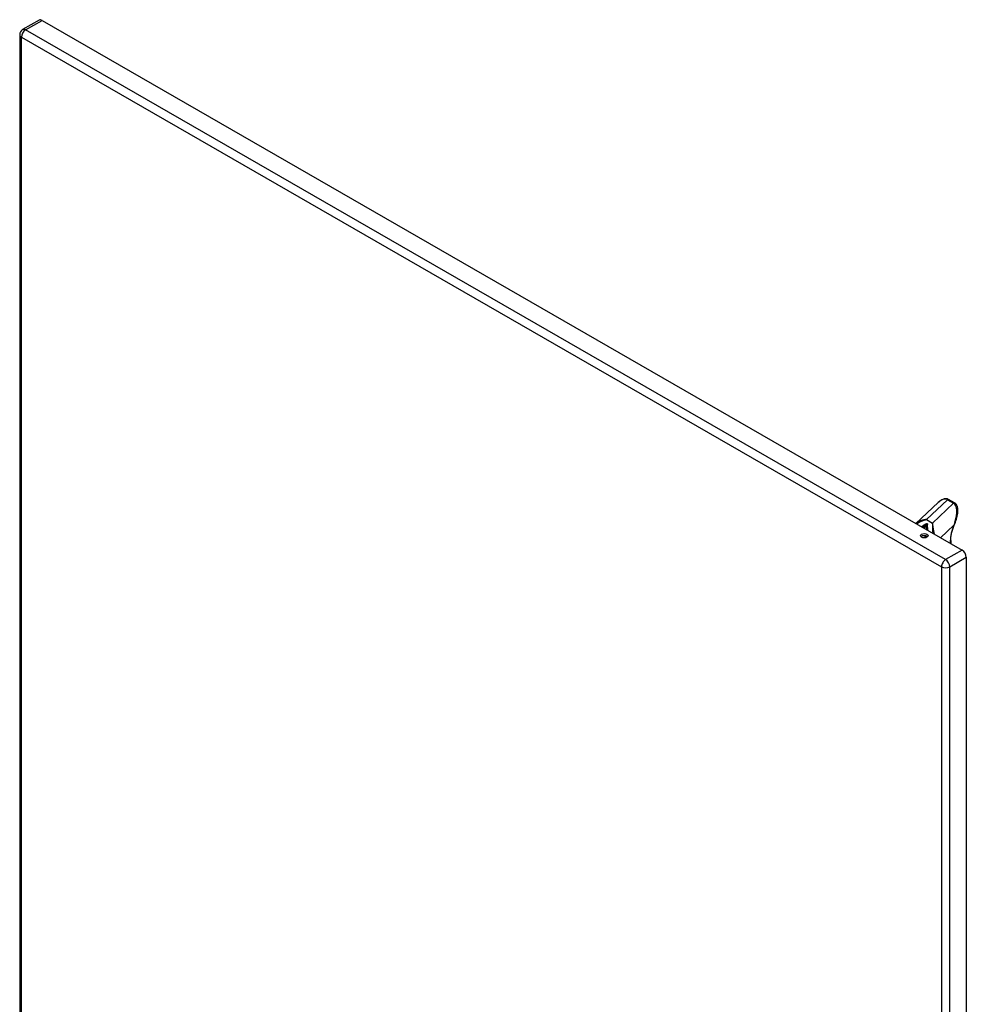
# Model space of a CAD drawing. Header units: inches. Extents: x 161 to 187.7, y 47.4 to 101.3.
# Tile 6 of 6: x 161 to 186.9, y 74.3 to 101.3. Entities that reach past the tile are written whole.
import ezdxf

# ---------------------------------------------------------------- set-up
doc = ezdxf.new("R2010")
doc.units = ezdxf.units.IN
doc.header["$MEASUREMENT"] = 0
doc.layers.add('Visible Edges(ANSI)', color=7, linetype='Continuous', lineweight=25)
doc.layers.add('Visible Tangent Edges(ANSI)', color=7, linetype='Continuous', lineweight=25)

msp = doc.modelspace()

# ---------------------------------------------------------------- linework, layer by layer
at = {"layer": 'Visible Edges(ANSI)'}
for p, q in [((161.532, 101.247), (161.08, 100.987)), ((161.613, 101.239), (186.783, 86.745)), ((161, 100.848), (161, 62.03)), ((186.577, 88.036), (186.41, 88.133)), ((186.125, 88.045), (185.517, 87.474)), ((186.47, 87.011), (186.47, 86.925)), ((186.897, 86.548), (186.897, 47.73))]:
    msp.add_line(p, q, dxfattribs=at)
at = {"layer": 'Visible Edges(ANSI)', "flags": 128}
for points in [[(186.41, 88.133), (186.394, 88.14), (186.378, 88.146), (186.36, 88.15), (186.343, 88.151), (186.325, 88.151), (186.307, 88.149), (186.289, 88.145), (186.27, 88.14), (186.252, 88.133), (186.234, 88.124), (186.216, 88.114), (186.198, 88.103), (186.179, 88.09), (186.161, 88.077), (186.143, 88.061), (186.125, 88.045)], [(186.598, 87.507), (186.614, 87.549), (186.628, 87.591), (186.64, 87.632), (186.651, 87.673), (186.658, 87.713), (186.664, 87.752), (186.667, 87.79), (186.668, 87.826), (186.668, 87.844), (186.667, 87.861), (186.665, 87.877), (186.663, 87.893), (186.66, 87.909), (186.656, 87.924), (186.652, 87.938), (186.646, 87.952), (186.641, 87.965), (186.634, 87.978), (186.626, 87.99), (186.618, 88.001), (186.609, 88.011), (186.599, 88.021), (186.588, 88.029), (186.577, 88.036)], [(186.47, 87.011), (186.47, 87.035), (186.471, 87.06), (186.473, 87.084), (186.476, 87.11), (186.479, 87.135), (186.483, 87.161), (186.488, 87.187), (186.494, 87.213), (186.5, 87.24), (186.507, 87.267), (186.515, 87.293), (186.524, 87.32), (186.533, 87.347), (186.543, 87.374), (186.553, 87.401), (186.565, 87.428)], [(186.565, 87.428), (186.573, 87.448), (186.581, 87.467), (186.598, 87.507)]]:
    msp.add_lwpolyline(points, dxfattribs=at)
at = {"layer": 'Visible Edges(ANSI)'}
msp.add_arc((161.161, 100.848), 0.161, 119.936, 180, dxfattribs=at)
for centre, major_axis, ratio, start_param, end_param in [((161.613, 101.108), (-0.08, 0.14), 0.578093, 5.499721, 6.283185), ((185.747, 87.082), (-0.101, 0), 0.575862, 3.637196, 5.787582), ((186.783, 86.613), (0.08, -0.14), 0.578093, 0.787332, 2.358128)]:
    msp.add_ellipse(centre, major_axis=major_axis, ratio=ratio, start_param=start_param, end_param=end_param, dxfattribs=at)
msp.add_ellipse((185.747, 87.137), major_axis=(0.102, 0), ratio=0.575862, dxfattribs=at)
at = {"layer": 'Visible Tangent Edges(ANSI)'}
for p, q in [((161.161, 100.979), (161.613, 101.239)), ((161.047, 100.782), (186.217, 86.288)), ((161.047, 61.964), (161.047, 100.782)), ((186.331, 86.485), (161.161, 100.979)), ((185.806, 87.583), (186.382, 88.124)), ((186.382, 88.124), (186.549, 88.028)), ((186.549, 88.028), (185.973, 87.487)), ((185.806, 87.583), (185.973, 87.487)), ((185.735, 87.348), (185.826, 87.471)), ((185.837, 87.465), (185.747, 87.342)), ((185.837, 87.465), (185.826, 87.471)), ((186.556, 87.427), (186.192, 87.085)), ((185.771, 87.115), (185.776, 87.121)), ((185.776, 87.121), (185.776, 87.081)), ((186.458, 86.995), (186.458, 86.932)), ((186.783, 86.745), (186.331, 86.485)), ((186.445, 86.288), (186.897, 86.548)), ((186.217, 86.288), (186.217, 47.47)), ((186.445, 47.47), (186.445, 86.288))]:
    msp.add_line(p, q, dxfattribs=at)
at = {"layer": 'Visible Tangent Edges(ANSI)', "flags": 128}
for points in [[(185.806, 87.583), (185.792, 87.581), (185.779, 87.579), (185.765, 87.577), (185.751, 87.575), (185.738, 87.572), (185.724, 87.569), (185.711, 87.566), (185.698, 87.563), (185.685, 87.559), (185.672, 87.555), (185.659, 87.551), (185.647, 87.547), (185.634, 87.542), (185.622, 87.537), (185.611, 87.532), (185.599, 87.526), (185.588, 87.521), (185.577, 87.515), (185.566, 87.509), (185.555, 87.502), (185.545, 87.495), (185.536, 87.488), (185.526, 87.481), (185.517, 87.474)], [(185.539, 87.461), (185.548, 87.469), (185.557, 87.476), (185.566, 87.483), (185.576, 87.489), (185.586, 87.496), (185.596, 87.502), (185.606, 87.509), (185.617, 87.514), (185.628, 87.52), (185.639, 87.526), (185.65, 87.531), (185.661, 87.536), (185.673, 87.541), (185.684, 87.546), (185.696, 87.551), (185.708, 87.555), (185.72, 87.559), (185.732, 87.563), (185.744, 87.567), (185.756, 87.571), (185.769, 87.574), (185.781, 87.577), (185.794, 87.58), (185.806, 87.583)], [(185.826, 87.471), (185.819, 87.468), (185.811, 87.465), (185.804, 87.462), (185.797, 87.459), (185.79, 87.456), (185.784, 87.453), (185.777, 87.449), (185.77, 87.446), (185.763, 87.443), (185.757, 87.439), (185.75, 87.435), (185.744, 87.432), (185.737, 87.428), (185.731, 87.424), (185.725, 87.421), (185.719, 87.417), (185.713, 87.413), (185.707, 87.409), (185.701, 87.405), (185.695, 87.401), (185.69, 87.396), (185.684, 87.392), (185.679, 87.388), (185.674, 87.383)], [(185.7, 87.368), (185.705, 87.373), (185.71, 87.377), (185.715, 87.382), (185.719, 87.387), (185.724, 87.391), (185.729, 87.396), (185.734, 87.4), (185.739, 87.405), (185.744, 87.409), (185.749, 87.413), (185.755, 87.418), (185.76, 87.422), (185.765, 87.426), (185.77, 87.431), (185.776, 87.435), (185.781, 87.439), (185.787, 87.443), (185.792, 87.447), (185.798, 87.451), (185.803, 87.455), (185.809, 87.459), (185.814, 87.463), (185.82, 87.467), (185.826, 87.471)], [(185.837, 87.465), (185.835, 87.459), (185.833, 87.453), (185.832, 87.446), (185.83, 87.44), (185.828, 87.434), (185.827, 87.427), (185.825, 87.421), (185.824, 87.414), (185.822, 87.408), (185.821, 87.402), (185.819, 87.395), (185.818, 87.389), (185.816, 87.382), (185.815, 87.376), (185.814, 87.369), (185.812, 87.362), (185.811, 87.356), (185.81, 87.349), (185.808, 87.343), (185.807, 87.336), (185.806, 87.329), (185.805, 87.323), (185.804, 87.316), (185.802, 87.309)], [(185.846, 87.285), (185.845, 87.292), (185.844, 87.3), (185.843, 87.308), (185.843, 87.316), (185.842, 87.324), (185.842, 87.331), (185.841, 87.339), (185.84, 87.347), (185.84, 87.354), (185.839, 87.362), (185.839, 87.37), (185.839, 87.377), (185.838, 87.385), (185.838, 87.392), (185.838, 87.4), (185.837, 87.407), (185.837, 87.415), (185.837, 87.422), (185.837, 87.429), (185.837, 87.436), (185.837, 87.444), (185.837, 87.451), (185.837, 87.458), (185.837, 87.465)], [(185.973, 87.487), (185.973, 87.477), (185.972, 87.467), (185.972, 87.457), (185.972, 87.447), (185.972, 87.436), (185.971, 87.425), (185.971, 87.414), (185.971, 87.403), (185.971, 87.392), (185.971, 87.381), (185.971, 87.369), (185.972, 87.358), (185.972, 87.346), (185.972, 87.334), (185.973, 87.322), (185.973, 87.309), (185.974, 87.297), (185.975, 87.284), (185.975, 87.272), (185.976, 87.259), (185.977, 87.246), (185.978, 87.233), (185.979, 87.22), (185.981, 87.207)], [(186.026, 87.181), (186.023, 87.195), (186.02, 87.21), (186.017, 87.224), (186.014, 87.238), (186.011, 87.252), (186.008, 87.266), (186.006, 87.28), (186.003, 87.294), (186.001, 87.307), (185.999, 87.32), (185.996, 87.334), (185.994, 87.347), (185.992, 87.359), (185.99, 87.372), (185.988, 87.384), (185.986, 87.397), (185.984, 87.409), (185.982, 87.42), (185.981, 87.432), (185.979, 87.444), (185.978, 87.455), (185.976, 87.466), (185.975, 87.476), (185.973, 87.487)], [(186.587, 87.511), (186.586, 87.507), (186.585, 87.504), (186.583, 87.5), (186.582, 87.497), (186.581, 87.493), (186.58, 87.49), (186.578, 87.486), (186.577, 87.483), (186.576, 87.479), (186.575, 87.476), (186.573, 87.472), (186.572, 87.469), (186.571, 87.465), (186.569, 87.462), (186.568, 87.458), (186.567, 87.455), (186.566, 87.452), (186.564, 87.448), (186.563, 87.445), (186.562, 87.441), (186.56, 87.438), (186.559, 87.434), (186.558, 87.431), (186.556, 87.427)], [(185.778, 87.138), (185.778, 87.137), (185.778, 87.137), (185.778, 87.136), (185.778, 87.136), (185.778, 87.135), (185.778, 87.135), (185.778, 87.134), (185.778, 87.134), (185.778, 87.133), (185.778, 87.133), (185.778, 87.132), (185.778, 87.132), (185.777, 87.132), (185.777, 87.131), (185.777, 87.131), (185.777, 87.13), (185.777, 87.13), (185.777, 87.129), (185.777, 87.129), (185.777, 87.128), (185.777, 87.128), (185.777, 87.128), (185.777, 87.127), (185.777, 87.127)]]:
    msp.add_lwpolyline(points, dxfattribs=at)
at = {"layer": 'Visible Tangent Edges(ANSI)'}
for centre, major_axis, ratio, start_param, end_param in [((161.161, 100.848), (-0.161, 0), 0.575862, 0, 0.785398), ((161.161, 100.848), (-0.08, -0.14), 0.578093, 3.925057, 5.495853), ((161.161, 100.848), (-0.08, 0.14), 0.578093, 5.499721, 6.283185), ((186.161, 87.647), (0.208, 0.484), 0.485414, 6.225998, 7.122343), ((186.39, 88.098), (0.0196, 0.0341), 0.578093, 0, 1.088897), ((186.557, 88.002), (0.0196, 0.0341), 0.578093, 0, 1.088897), ((186.328, 87.551), (0.208, 0.484), 0.485414, 4.83673, 6.225998), ((187.043, 87.332), (-0.413, -0.716), 0.578093, 4.907057, 5.495853), ((186.529, 87.444), (0.0361, -0.0157), 0.157842, 5.657773, 6.283185), ((186.561, 87.522), (0.0364, -0.0149), 0.01712, 5.508865, 6.283185), ((185.693, 87.159), (0.0889, -0.0651), 0.152349, 0.624783, 1.072962), ((185.79, 87.094), (0.0236, 0.0409), 0.578093, 1.382985, 2.229981), ((185.818, 87.097), (-0.0591, 0), 0.575862, 4.944319, 5.497787), ((185.698, 87.166), (-0.002, 0.148), 0.548993, 4.398868, 4.436165), ((185.818, 87.104), (0.059, 0.0015), 0.557788, 1.951958, 2.320279), ((186.43, 87.011), (0.0394, 0), 0.575862, 5.497787, 6.283185), ((186.331, 86.353), (0.08, 0.14), 0.578093, 0.783464, 2.354261), ((186.331, 86.353), (-0.161, 0), 0.575862, 0.785398, 2.356194), ((186.331, 86.353), (-0.08, 0.14), 0.578093, 3.928925, 5.499721)]:
    msp.add_ellipse(centre, major_axis=major_axis, ratio=ratio, start_param=start_param, end_param=end_param, dxfattribs=at)

doc.saveas('drawing.dxf')
